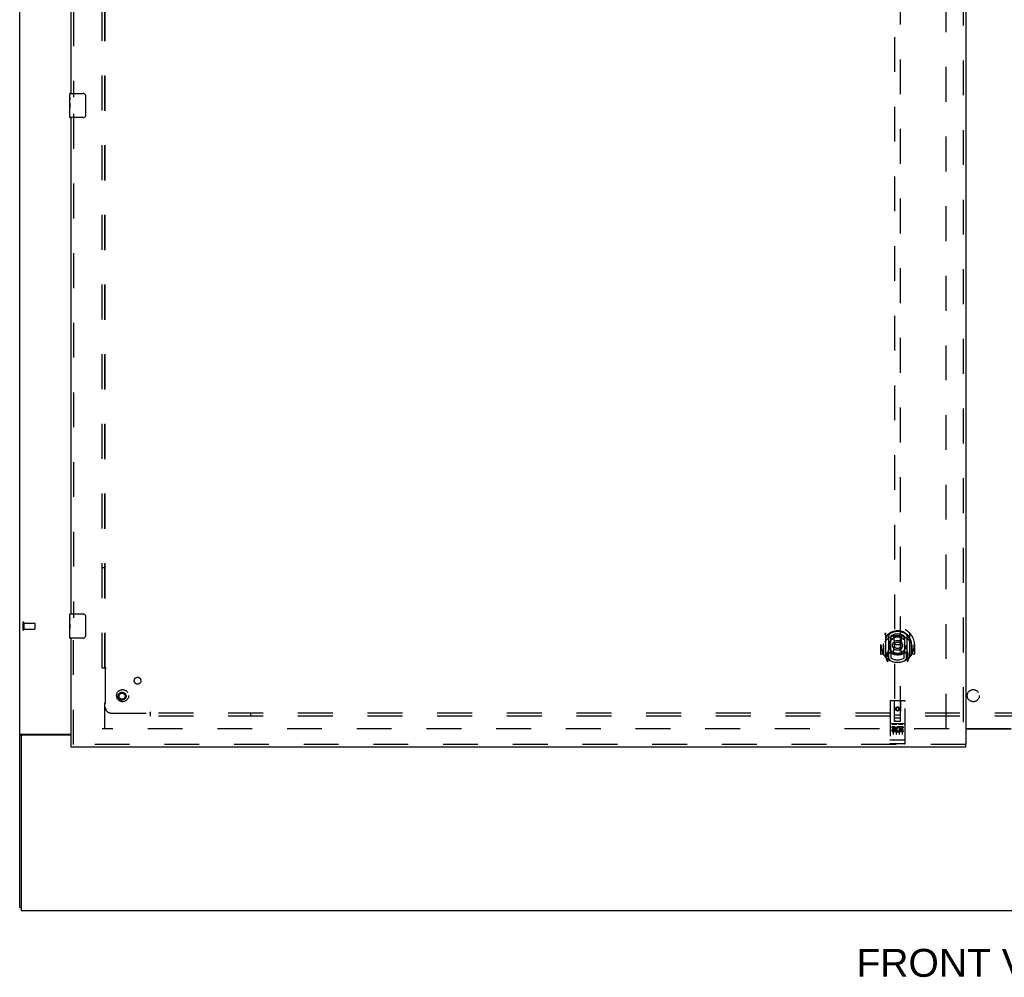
# Model space of a CAD drawing. Header units: inches. Extents: x 0 to 262, y 0 to 169.
# Tile 3 of 105: x 45 to 85, y 40 to 79. Entities that reach past the tile are written whole.
import ezdxf

# ---------------------------------------------------------------- set-up
doc = ezdxf.new("R2010")
doc.units = ezdxf.units.IN
doc.header["$LTSCALE"] = 14.384615
doc.header["$MEASUREMENT"] = 0
doc.linetypes.add('HIDDEN', pattern=[0.2, 0.1, -0.1])
doc.layers.get('0').update_dxf_attribs({"linetype": 'CONTINUOUS'})
for name, color, linetype in [('DEFAULT_2', 8, 'HIDDEN'), ('DIMENSIONS', 7, 'CONTINUOUS'), ('LEFTHAND_DOOR_ASSEMBLY', 7, 'CONTINUOUS'), ('SUBPANEL', 7, 'CONTINUOUS')]:
    doc.layers.add(name, color=color, linetype=linetype)
doc.styles.get("Standard").update_dxf_attribs({"font": 'arial.ttf'})

msp = doc.modelspace()

# ---------------------------------------------------------------- linework, layer by layer
at = {"color": 7, "linetype": 'Continuous'}
for p, q in [((44.815, 42.819), (44.815, 126.569)), ((85.753, 50.179), (83.878, 50.179)), ((44.913, 49.937), (44.815, 49.937)), ((44.876, 49.975), (46.94, 49.975)), ((44.878, 49.881), (44.878, 42.694)), ((46.94, 49.944), (44.94, 49.944)), ((44.815, 42.819), (44.878, 42.819)), ((44.878, 42.694), (123.503, 42.694))]:
    msp.add_line(p, q, dxfattribs=at)
at = {"color": 3, "linetype": 'Continuous'}
msp.add_line((83.878, 50.209), (85.753, 50.209), dxfattribs=at)
at = {"color": 7, "linetype": 'Continuous'}
for points in [[(44.854, 49.964), (44.847, 49.961), (44.843, 49.96), (44.839, 49.958), (44.836, 49.957), (44.833, 49.955), (44.83, 49.954), (44.827, 49.952), (44.825, 49.951), (44.822, 49.949), (44.82, 49.947), (44.819, 49.946), (44.818, 49.944), (44.817, 49.943), (44.816, 49.941), (44.816, 49.939), (44.815, 49.937)], [(44.876, 49.975), (44.874, 49.973), (44.872, 49.972), (44.869, 49.97), (44.866, 49.969), (44.862, 49.967), (44.858, 49.966), (44.854, 49.964)]]:
    msp.add_lwpolyline(points, dxfattribs=at)
at = {"color": 3, "linetype": 'Continuous'}
for points in [[(44.957, 49.954), (44.953, 49.951), (44.95, 49.95), (44.948, 49.948), (44.946, 49.947), (44.944, 49.945), (44.943, 49.944)], [(44.971, 49.975), (44.971, 49.973), (44.971, 49.971), (44.971, 49.969), (44.971, 49.967), (44.97, 49.966), (44.969, 49.964), (44.968, 49.962), (44.967, 49.961), (44.965, 49.959), (44.963, 49.958), (44.961, 49.956), (44.959, 49.955), (44.957, 49.954)]]:
    msp.add_lwpolyline(points, dxfattribs=at)
at = {"color": 7, "linetype": 'Continuous'}
msp.add_arc((44.94, 49.881), 0.0625, 90, 180, dxfattribs=at)
at = {"layer": 'DEFAULT_2', "color": 8, "linetype": 'HIDDEN'}
for p, q in [((48.315, 123.194), (48.315, 50.194)), ((83.065, 50.209), (83.065, 123.179)), ((44.94, 54.586), (44.94, 54.302)), ((44.983, 54.586), (44.983, 54.302)), ((44.983, 54.568), (45.43, 54.568)), ((45.44, 54.558), (45.44, 54.33)), ((44.983, 54.32), (45.43, 54.32)), ((83.19, 50.194), (48.222, 50.194))]:
    msp.add_line(p, q, dxfattribs=at)
for centre, radius, start, end in [((44.962, 54.586), 0.0215, 0, 180), ((45.43, 54.558), 0.01, 0, 90), ((44.962, 54.302), 0.0215, 180, 360), ((45.43, 54.33), 0.01, 270, 360)]:
    msp.add_arc(centre, radius, start, end, dxfattribs=at)
at = {"layer": 'LEFTHAND_DOOR_ASSEMBLY', "color": 8, "linetype": 'HIDDEN'}
for p, q in [((83.774, 123.84), (83.774, 49.548)), ((47.044, 97.099), (47.044, 76.289)), ((80.94, 84.523), (80.94, 50.521)), ((81.19, 50.521), (81.19, 84.523)), ((47.044, 75.599), (47.044, 54.789)), ((47.044, 49.548), (47.044, 54.099)), ((80.565, 54.149), (80.565, 53.181)), ((80.683, 54.095), (80.683, 53.079)), ((81.448, 54.095), (81.448, 53.079)), ((81.565, 53.181), (81.565, 54.149)), ((80.49, 53.712), (80.491, 53.715)), ((80.49, 53.254), (80.49, 53.712)), ((80.69, 54.07), (80.69, 53.067)), ((80.783, 53.347), (80.783, 53.978)), ((80.79, 54.031), (80.79, 53.928)), ((80.903, 54.005), (80.933, 53.665)), ((81.228, 54.005), (81.198, 53.665)), ((81.34, 53.928), (81.34, 54.031)), ((81.348, 53.978), (81.348, 53.347)), ((81.44, 54.07), (81.44, 53.067)), ((81.64, 53.712), (81.64, 53.715)), ((81.64, 53.254), (81.64, 53.712)), ((80.38, 53.665), (80.365, 53.665)), ((80.365, 53.665), (80.365, 53.292)), ((80.483, 53.277), (80.38, 53.277)), ((80.483, 53.665), (80.498, 53.665)), ((80.483, 53.665), (80.483, 53.277)), ((80.483, 53.277), (80.491, 53.292)), ((80.683, 53.336), (80.623, 53.336)), ((80.623, 53.336), (80.623, 53.186)), ((80.693, 53.299), (80.693, 53.092)), ((80.783, 53.337), (80.71, 53.337)), ((80.779, 53.319), (80.713, 53.319)), ((80.79, 53.367), (80.79, 53.114)), ((80.902, 53.321), (80.933, 53.665)), ((81.198, 53.665), (80.933, 53.665)), ((81.229, 53.321), (81.198, 53.665)), ((81.34, 53.114), (81.34, 53.367)), ((81.42, 53.337), (81.348, 53.337)), ((81.418, 53.319), (81.352, 53.319)), ((81.438, 53.092), (81.438, 53.299)), ((81.508, 53.336), (81.448, 53.336)), ((81.508, 53.186), (81.508, 53.336)), ((81.648, 53.665), (81.633, 53.665)), ((81.64, 53.292), (81.648, 53.277)), ((81.648, 53.665), (81.648, 53.277)), ((81.75, 53.277), (81.648, 53.277)), ((81.765, 53.665), (81.75, 53.665)), ((81.765, 53.665), (81.765, 53.292)), ((80.57, 53.171), (80.64, 52.995)), ((80.623, 53.186), (80.69, 53.186)), ((80.661, 53.24), (80.631, 53.194)), ((80.661, 53.076), (80.666, 53.072)), ((80.669, 52.998), (80.683, 53.079)), ((80.76, 53.017), (80.69, 53.126)), ((81.44, 53.126), (81.37, 53.017)), ((81.44, 53.186), (81.508, 53.186)), ((81.448, 53.079), (81.462, 52.998)), ((81.469, 53.075), (81.469, 53.076)), ((81.469, 53.075), (81.469, 53.076)), ((81.469, 53.075), (81.469, 53.075)), ((81.5, 53.194), (81.47, 53.24)), ((81.491, 52.995), (81.561, 53.171)), ((80.753, 51.331), (80.753, 49.606)), ((81.348, 51.361), (80.783, 51.361)), ((80.939, 50.521), (80.935, 51.331)), ((81.192, 50.521), (81.195, 51.331)), ((81.378, 49.606), (81.378, 51.331)), ((81.065, 51.094), (81.003, 51.058)), ((81.003, 51.058), (81.013, 51.052)), ((81.003, 51.058), (81.003, 50.985)), ((81.003, 50.985), (81.013, 50.991)), ((81.003, 50.985), (81.065, 50.949)), ((81.065, 51.082), (81.013, 51.052)), ((81.013, 51.052), (81.013, 50.991)), ((81.013, 50.991), (81.065, 50.961)), ((81.128, 51.058), (81.065, 51.094)), ((81.065, 51.094), (81.065, 51.082)), ((81.118, 51.052), (81.065, 51.082)), ((81.065, 50.961), (81.118, 50.991)), ((81.065, 50.949), (81.128, 50.985)), ((81.065, 50.949), (81.065, 50.961)), ((81.128, 51.058), (81.118, 51.052)), ((81.118, 50.991), (81.118, 51.052)), ((81.128, 50.985), (81.118, 50.991)), ((81.128, 50.985), (81.128, 51.058)), ((80.938, 50.771), (81.193, 50.771)), ((80.939, 50.521), (80.94, 50.521)), ((80.94, 50.521), (81.19, 50.521)), ((81.15, 50.646), (80.98, 50.646)), ((81.19, 50.521), (81.192, 50.521)), ((81.348, 50.404), (80.783, 50.404)), ((80.921, 50.282), (80.829, 50.282)), ((80.829, 50.282), (80.829, 50.24)), ((80.921, 50.24), (80.829, 50.24)), ((80.854, 50.388), (81.026, 50.388)), ((80.878, 50.273), (80.878, 49.967)), ((80.925, 50.196), (80.879, 50.196)), ((80.985, 50.111), (80.892, 50.111)), ((80.985, 50.069), (80.892, 50.069)), ((80.921, 50.155), (80.893, 50.155)), ((80.985, 50.111), (80.985, 50.069)), ((81.003, 50.273), (81.003, 49.967)), ((81.104, 50.388), (81.276, 50.388)), ((81.117, 50.117), (81.134, 50.078)), ((81.128, 50.273), (81.128, 49.967)), ((81.141, 50.247), (81.128, 50.228)), ((81.138, 50.272), (81.141, 50.27)), ((81.297, 50.282), (81.141, 50.282)), ((81.141, 50.282), (81.141, 50.27)), ((81.141, 50.247), (81.141, 50.069)), ((81.297, 50.069), (81.141, 50.069)), ((81.297, 50.24), (81.184, 50.24)), ((81.184, 50.24), (81.184, 50.196)), ((81.276, 50.196), (81.184, 50.196)), ((81.276, 50.154), (81.184, 50.154)), ((81.184, 50.154), (81.184, 50.111)), ((81.297, 50.111), (81.184, 50.111)), ((81.253, 50.273), (81.253, 49.967)), ((81.276, 50.196), (81.276, 50.154)), ((81.297, 50.282), (81.297, 50.24)), ((81.297, 50.111), (81.297, 50.069)), ((80.771, 49.735), (80.77, 49.735)), ((80.772, 49.735), (80.771, 49.735)), ((80.771, 49.735), (80.771, 49.735)), ((80.773, 49.735), (80.772, 49.735)), ((80.774, 49.735), (80.773, 49.735)), ((80.775, 49.735), (80.774, 49.735)), ((80.775, 49.734), (80.775, 49.735)), ((80.776, 49.734), (80.775, 49.734)), ((80.777, 49.734), (80.776, 49.734)), ((80.778, 49.734), (80.777, 49.734)), ((80.779, 49.734), (80.778, 49.734)), ((80.78, 49.734), (80.779, 49.734)), ((80.781, 49.734), (80.78, 49.734)), ((80.78, 49.734), (80.78, 49.734)), ((80.782, 49.734), (80.781, 49.734)), ((80.783, 49.734), (80.782, 49.734)), ((81.348, 49.734), (80.783, 49.734)), ((81.348, 49.734), (81.349, 49.734)), ((81.349, 49.734), (81.35, 49.734)), ((81.35, 49.734), (81.351, 49.734)), ((81.351, 49.734), (81.352, 49.734)), ((81.352, 49.734), (81.353, 49.734)), ((81.353, 49.734), (81.354, 49.734)), ((81.353, 49.734), (81.353, 49.734)), ((81.354, 49.734), (81.355, 49.734)), ((81.355, 49.734), (81.356, 49.734)), ((81.356, 49.734), (81.357, 49.735)), ((81.357, 49.735), (81.358, 49.735)), ((81.357, 49.735), (81.357, 49.735)), ((81.358, 49.735), (81.359, 49.735)), ((81.359, 49.735), (81.36, 49.735)), ((81.36, 49.735), (81.361, 49.735)), ((81.361, 49.735), (81.362, 49.735)), ((81.361, 49.735), (81.361, 49.735)), ((83.878, 49.548), (46.94, 49.548)), ((81.348, 49.576), (80.783, 49.576))]:
    msp.add_line(p, q, dxfattribs=at)
at = {"layer": 'LEFTHAND_DOOR_ASSEMBLY', "color": 3, "linetype": 'Continuous'}
for p, q in [((83.878, 123.84), (83.878, 49.548)), ((46.94, 76.444), (46.94, 96.944)), ((46.94, 54.944), (46.94, 75.444)), ((46.94, 49.548), (46.94, 53.944)), ((83.878, 49.444), (46.94, 49.444))]:
    msp.add_line(p, q, dxfattribs=at)
at = {"layer": 'LEFTHAND_DOOR_ASSEMBLY', "color": 7, "linetype": 'Continuous'}
for p, q in [((46.895, 76.444), (47.435, 76.444)), ((46.88, 76.283), (46.88, 76.429)), ((46.88, 76.025), (46.88, 76.282)), ((46.886, 76.227), (46.88, 76.227)), ((46.88, 76.059), (46.887, 76.059)), ((46.887, 76.059), (46.887, 76.195)), ((47.535, 76.344), (47.535, 75.544)), ((46.88, 75.459), (46.88, 76.023)), ((46.882, 75.996), (46.88, 75.996)), ((46.88, 75.864), (46.886, 75.864)), ((46.88, 75.828), (46.887, 75.828)), ((46.88, 75.765), (46.887, 75.765)), ((46.887, 75.598), (46.887, 75.828)), ((46.88, 75.598), (46.887, 75.598)), ((47.435, 75.444), (46.895, 75.444)), ((46.88, 54.783), (46.88, 54.929)), ((46.895, 54.944), (47.435, 54.944)), ((46.88, 54.525), (46.88, 54.782)), ((46.886, 54.727), (46.88, 54.727)), ((46.88, 54.559), (46.887, 54.559)), ((46.88, 53.959), (46.88, 54.523)), ((46.882, 54.496), (46.88, 54.496)), ((46.887, 54.559), (46.887, 54.695)), ((47.535, 54.844), (47.535, 54.044)), ((46.88, 54.364), (46.886, 54.364)), ((46.88, 54.328), (46.887, 54.328)), ((46.88, 54.265), (46.887, 54.265)), ((46.88, 54.098), (46.887, 54.098)), ((46.887, 54.098), (46.887, 54.328)), ((47.435, 53.944), (46.895, 53.944)), ((46.94, 49.444), (46.94, 49.548)), ((83.878, 49.444), (83.878, 49.548))]:
    msp.add_line(p, q, dxfattribs=at)
for points in [[(46.88, 76.283), (46.881, 76.279), (46.881, 76.275), (46.882, 76.269), (46.883, 76.256)], [(46.883, 76.256), (46.884, 76.249), (46.885, 76.24), (46.886, 76.232)], [(46.886, 76.232), (46.886, 76.223), (46.887, 76.214), (46.887, 76.205), (46.887, 76.195)], [(47.529, 76.38), (47.531, 76.374), (47.532, 76.368), (47.534, 76.362), (47.535, 76.356), (47.535, 76.35), (47.535, 76.344)], [(46.88, 76.025), (46.881, 76.017), (46.881, 76.008), (46.882, 75.998)], [(46.882, 75.998), (46.885, 75.964), (46.886, 75.952), (46.886, 75.94), (46.887, 75.927), (46.887, 75.915), (46.887, 75.902), (46.887, 75.889), (46.887, 75.876), (46.886, 75.864), (46.886, 75.851), (46.885, 75.839)], [(47.535, 75.544), (47.535, 75.537), (47.535, 75.531), (47.534, 75.525), (47.532, 75.519), (47.531, 75.513), (47.529, 75.508)], [(46.88, 54.783), (46.881, 54.779), (46.881, 54.775), (46.882, 54.769), (46.883, 54.756)], [(46.88, 54.525), (46.881, 54.517), (46.881, 54.508), (46.882, 54.498)], [(46.882, 54.498), (46.885, 54.464), (46.886, 54.452), (46.886, 54.44), (46.887, 54.427), (46.887, 54.415), (46.887, 54.402), (46.887, 54.389), (46.887, 54.376), (46.886, 54.364), (46.886, 54.351), (46.885, 54.339)], [(46.883, 54.756), (46.884, 54.749), (46.885, 54.74), (46.886, 54.732)], [(46.886, 54.732), (46.886, 54.723), (46.887, 54.714), (46.887, 54.705), (46.887, 54.695)], [(47.529, 54.88), (47.531, 54.874), (47.532, 54.868), (47.534, 54.862), (47.535, 54.856), (47.535, 54.85), (47.535, 54.844)], [(47.535, 54.044), (47.535, 54.037), (47.535, 54.031), (47.534, 54.025), (47.532, 54.019), (47.531, 54.013), (47.529, 54.008)]]:
    msp.add_lwpolyline(points, dxfattribs=at)
at = {"layer": 'LEFTHAND_DOOR_ASSEMBLY', "color": 8, "linetype": 'HIDDEN'}
for points in [[(80.52, 54.104), (80.521, 54.105), (80.521, 54.106), (80.522, 54.107), (80.523, 54.107), (80.524, 54.108), (80.524, 54.109), (80.525, 54.11), (80.526, 54.11), (80.527, 54.111), (80.527, 54.112), (80.528, 54.113), (80.529, 54.113), (80.53, 54.114), (80.53, 54.115), (80.531, 54.116), (80.532, 54.116), (80.533, 54.117), (80.534, 54.117), (80.535, 54.118), (80.535, 54.119), (80.536, 54.119), (80.537, 54.12), (80.538, 54.12), (80.539, 54.121), (80.54, 54.122), (80.541, 54.122), (80.541, 54.123), (80.542, 54.123), (80.543, 54.124), (80.544, 54.124), (80.545, 54.125), (80.546, 54.125), (80.547, 54.125), (80.548, 54.126)], [(81.583, 54.126), (81.584, 54.125), (81.585, 54.125), (81.586, 54.125), (81.587, 54.124), (81.588, 54.124), (81.589, 54.123), (81.589, 54.123), (81.59, 54.122), (81.591, 54.122), (81.592, 54.121), (81.593, 54.12), (81.594, 54.12), (81.595, 54.119), (81.596, 54.119), (81.596, 54.118), (81.597, 54.117), (81.598, 54.117), (81.599, 54.116), (81.6, 54.116), (81.6, 54.115), (81.601, 54.114), (81.602, 54.113), (81.603, 54.113), (81.604, 54.112), (81.604, 54.111), (81.605, 54.11), (81.606, 54.11), (81.607, 54.109), (81.607, 54.108), (81.608, 54.107), (81.609, 54.107), (81.609, 54.106), (81.61, 54.105), (81.611, 54.104)], [(80.611, 53.88), (80.61, 53.879), (80.608, 53.878), (80.607, 53.876), (80.605, 53.875), (80.603, 53.873), (80.602, 53.872), (80.6, 53.87), (80.598, 53.868), (80.596, 53.866), (80.595, 53.865), (80.593, 53.863), (80.591, 53.861), (80.589, 53.858), (80.587, 53.856), (80.585, 53.854), (80.583, 53.852), (80.581, 53.849), (80.579, 53.847), (80.577, 53.844), (80.575, 53.841), (80.573, 53.838), (80.57, 53.835), (80.568, 53.832), (80.566, 53.829), (80.563, 53.826), (80.561, 53.822), (80.558, 53.819), (80.556, 53.815), (80.553, 53.811), (80.55, 53.807), (80.548, 53.803), (80.545, 53.798), (80.542, 53.794), (80.539, 53.789), (80.536, 53.784), (80.533, 53.779)], [(80.878, 54.022), (80.883, 54.024), (80.888, 54.025), (80.894, 54.026), (80.899, 54.028), (80.905, 54.029), (80.91, 54.03), (80.916, 54.031), (80.921, 54.033), (80.926, 54.034), (80.932, 54.035), (80.937, 54.036), (80.943, 54.037), (80.948, 54.038), (80.954, 54.039), (80.96, 54.04), (80.965, 54.04), (80.971, 54.041), (80.976, 54.042), (80.982, 54.043), (80.987, 54.043), (80.993, 54.044), (80.998, 54.045), (81.004, 54.045), (81.01, 54.045), (81.015, 54.046), (81.021, 54.046), (81.026, 54.047), (81.032, 54.047), (81.037, 54.047), (81.043, 54.047), (81.049, 54.048), (81.054, 54.048), (81.06, 54.048), (81.065, 54.048), (81.071, 54.048), (81.077, 54.048), (81.082, 54.048), (81.088, 54.047), (81.093, 54.047), (81.099, 54.047), (81.105, 54.047), (81.11, 54.046), (81.116, 54.046), (81.121, 54.045), (81.127, 54.045), (81.133, 54.045), (81.138, 54.044), (81.144, 54.043), (81.149, 54.043), (81.155, 54.042), (81.16, 54.041), (81.166, 54.04), (81.171, 54.04), (81.177, 54.039), (81.182, 54.038), (81.188, 54.037), (81.193, 54.036), (81.199, 54.035), (81.204, 54.034), (81.21, 54.033), (81.215, 54.031), (81.221, 54.03), (81.226, 54.029), (81.232, 54.028), (81.237, 54.026), (81.243, 54.025), (81.248, 54.024), (81.253, 54.022)], [(81.598, 53.779), (81.595, 53.784), (81.592, 53.789), (81.589, 53.794), (81.586, 53.798), (81.583, 53.803), (81.58, 53.807), (81.578, 53.811), (81.575, 53.815), (81.573, 53.819), (81.57, 53.822), (81.568, 53.826), (81.565, 53.829), (81.563, 53.832), (81.561, 53.835), (81.558, 53.838), (81.556, 53.841), (81.554, 53.844), (81.552, 53.847), (81.55, 53.849), (81.548, 53.852), (81.546, 53.854), (81.544, 53.856), (81.542, 53.858), (81.54, 53.861), (81.538, 53.863), (81.536, 53.865), (81.534, 53.866), (81.533, 53.868), (81.531, 53.87), (81.529, 53.872), (81.528, 53.873), (81.526, 53.875), (81.524, 53.876), (81.523, 53.878), (81.521, 53.879), (81.52, 53.88)], [(80.548, 53.205), (80.547, 53.205), (80.546, 53.205), (80.545, 53.206), (80.544, 53.206), (80.543, 53.207), (80.542, 53.207), (80.541, 53.208), (80.541, 53.208), (80.54, 53.209), (80.539, 53.209), (80.538, 53.21), (80.537, 53.211), (80.536, 53.211), (80.535, 53.212), (80.535, 53.212), (80.534, 53.213), (80.533, 53.214), (80.532, 53.214), (80.531, 53.215), (80.53, 53.216), (80.53, 53.216), (80.529, 53.217), (80.528, 53.218), (80.527, 53.218), (80.527, 53.219), (80.526, 53.22), (80.525, 53.221), (80.524, 53.222), (80.524, 53.222), (80.523, 53.223), (80.522, 53.224), (80.521, 53.225), (80.521, 53.226), (80.52, 53.226)], [(81.611, 53.226), (81.61, 53.226), (81.609, 53.225), (81.609, 53.224), (81.608, 53.223), (81.607, 53.222), (81.607, 53.222), (81.606, 53.221), (81.605, 53.22), (81.604, 53.219), (81.604, 53.218), (81.603, 53.218), (81.602, 53.217), (81.601, 53.216), (81.6, 53.216), (81.6, 53.215), (81.599, 53.214), (81.598, 53.214), (81.597, 53.213), (81.596, 53.212), (81.596, 53.212), (81.595, 53.211), (81.594, 53.211), (81.593, 53.21), (81.592, 53.209), (81.591, 53.209), (81.59, 53.208), (81.589, 53.208), (81.589, 53.207), (81.588, 53.207), (81.587, 53.206), (81.586, 53.206), (81.585, 53.205), (81.584, 53.205), (81.583, 53.205)], [(80.848, 50.387), (80.848, 50.387), (80.848, 50.387), (80.848, 50.387), (80.848, 50.387), (80.848, 50.387), (80.848, 50.387), (80.849, 50.387), (80.849, 50.387), (80.849, 50.387), (80.849, 50.387), (80.849, 50.387), (80.849, 50.388), (80.849, 50.388), (80.849, 50.388), (80.849, 50.388), (80.85, 50.388), (80.85, 50.388), (80.85, 50.388), (80.85, 50.388), (80.85, 50.388), (80.85, 50.388), (80.85, 50.388), (80.85, 50.388), (80.851, 50.388), (80.851, 50.388), (80.851, 50.388), (80.851, 50.388), (80.851, 50.388), (80.851, 50.388), (80.852, 50.388), (80.852, 50.388), (80.852, 50.388), (80.852, 50.388), (80.852, 50.388), (80.852, 50.388), (80.853, 50.388), (80.853, 50.388), (80.853, 50.388), (80.853, 50.388), (80.853, 50.388), (80.854, 50.388), (80.854, 50.388), (80.854, 50.388), (80.854, 50.388), (80.854, 50.388)], [(81.026, 50.388), (81.027, 50.388), (81.027, 50.388), (81.027, 50.388), (81.027, 50.388), (81.027, 50.388), (81.028, 50.388), (81.028, 50.388), (81.028, 50.388), (81.028, 50.388), (81.028, 50.388), (81.029, 50.388), (81.029, 50.388), (81.029, 50.388), (81.029, 50.388), (81.029, 50.388), (81.029, 50.388), (81.03, 50.388), (81.03, 50.388), (81.03, 50.388), (81.03, 50.388), (81.03, 50.388), (81.03, 50.388), (81.03, 50.388), (81.031, 50.388), (81.031, 50.388), (81.031, 50.388), (81.031, 50.388), (81.031, 50.388), (81.031, 50.388), (81.031, 50.388), (81.031, 50.388), (81.032, 50.388), (81.032, 50.388), (81.032, 50.388), (81.032, 50.387), (81.032, 50.387), (81.032, 50.387), (81.032, 50.387), (81.032, 50.387), (81.032, 50.387), (81.033, 50.387), (81.033, 50.387), (81.033, 50.387), (81.033, 50.387), (81.033, 50.387), (81.033, 50.387)], [(81.098, 50.387), (81.098, 50.387), (81.098, 50.387), (81.098, 50.387), (81.098, 50.387), (81.098, 50.387), (81.099, 50.387), (81.099, 50.387), (81.099, 50.387), (81.099, 50.387), (81.099, 50.387), (81.099, 50.387), (81.099, 50.388), (81.099, 50.388), (81.099, 50.388), (81.099, 50.388), (81.1, 50.388), (81.1, 50.388), (81.1, 50.388), (81.1, 50.388), (81.1, 50.388), (81.1, 50.388), (81.1, 50.388), (81.1, 50.388), (81.101, 50.388), (81.101, 50.388), (81.101, 50.388), (81.101, 50.388), (81.101, 50.388), (81.101, 50.388), (81.102, 50.388), (81.102, 50.388), (81.102, 50.388), (81.102, 50.388), (81.102, 50.388), (81.102, 50.388), (81.103, 50.388), (81.103, 50.388), (81.103, 50.388), (81.103, 50.388), (81.103, 50.388), (81.104, 50.388), (81.104, 50.388), (81.104, 50.388), (81.104, 50.388), (81.104, 50.388)], [(81.276, 50.388), (81.277, 50.388), (81.277, 50.388), (81.277, 50.388), (81.277, 50.388), (81.277, 50.388), (81.278, 50.388), (81.278, 50.388), (81.278, 50.388), (81.278, 50.388), (81.278, 50.388), (81.279, 50.388), (81.279, 50.388), (81.279, 50.388), (81.279, 50.388), (81.279, 50.388), (81.279, 50.388), (81.28, 50.388), (81.28, 50.388), (81.28, 50.388), (81.28, 50.388), (81.28, 50.388), (81.28, 50.388), (81.28, 50.388), (81.281, 50.388), (81.281, 50.388), (81.281, 50.388), (81.281, 50.388), (81.281, 50.388), (81.281, 50.388), (81.281, 50.388), (81.281, 50.388), (81.282, 50.388), (81.282, 50.388), (81.282, 50.388), (81.282, 50.387), (81.282, 50.387), (81.282, 50.387), (81.282, 50.387), (81.282, 50.387), (81.282, 50.387), (81.283, 50.387), (81.283, 50.387), (81.283, 50.387), (81.283, 50.387), (81.283, 50.387), (81.283, 50.387)], [(80.77, 49.735), (80.769, 49.735), (80.769, 49.735), (80.768, 49.735), (80.768, 49.735), (80.768, 49.735), (80.767, 49.735), (80.767, 49.735), (80.767, 49.735), (80.766, 49.735), (80.766, 49.736), (80.766, 49.736), (80.765, 49.736), (80.765, 49.736), (80.765, 49.736), (80.764, 49.736), (80.764, 49.736), (80.764, 49.736), (80.763, 49.736), (80.763, 49.736), (80.763, 49.736), (80.762, 49.736), (80.762, 49.736), (80.762, 49.736), (80.761, 49.736), (80.761, 49.737), (80.761, 49.737), (80.761, 49.737), (80.76, 49.737), (80.76, 49.737), (80.76, 49.737), (80.76, 49.737), (80.759, 49.737), (80.759, 49.737), (80.759, 49.737), (80.758, 49.737), (80.758, 49.737), (80.758, 49.738), (80.758, 49.738), (80.758, 49.738), (80.757, 49.738), (80.757, 49.738), (80.757, 49.738), (80.757, 49.738), (80.756, 49.738), (80.756, 49.738), (80.756, 49.738), (80.756, 49.738), (80.756, 49.739), (80.756, 49.739), (80.755, 49.739), (80.755, 49.739), (80.755, 49.739), (80.755, 49.739), (80.755, 49.739), (80.755, 49.739), (80.755, 49.739), (80.754, 49.739), (80.754, 49.74), (80.754, 49.74), (80.754, 49.74), (80.754, 49.74), (80.754, 49.74), (80.754, 49.74), (80.754, 49.74), (80.754, 49.74), (80.753, 49.74), (80.753, 49.74), (80.753, 49.741), (80.753, 49.741), (80.753, 49.741), (80.753, 49.741), (80.753, 49.741), (80.753, 49.741), (80.753, 49.741), (80.753, 49.741), (80.753, 49.741), (80.753, 49.741), (80.753, 49.742), (80.753, 49.742)], [(81.362, 49.735), (81.362, 49.735), (81.363, 49.735), (81.363, 49.735), (81.364, 49.735), (81.364, 49.735), (81.364, 49.735), (81.365, 49.735), (81.365, 49.736), (81.365, 49.736), (81.366, 49.736), (81.366, 49.736), (81.366, 49.736), (81.367, 49.736), (81.367, 49.736), (81.367, 49.736), (81.368, 49.736), (81.368, 49.736), (81.368, 49.736), (81.369, 49.736), (81.369, 49.736), (81.369, 49.736), (81.369, 49.736), (81.37, 49.737), (81.37, 49.737), (81.37, 49.737), (81.371, 49.737), (81.371, 49.737), (81.371, 49.737), (81.371, 49.737), (81.372, 49.737), (81.372, 49.737), (81.372, 49.737), (81.372, 49.737), (81.373, 49.737), (81.373, 49.738), (81.373, 49.738), (81.373, 49.738), (81.374, 49.738), (81.374, 49.738), (81.374, 49.738), (81.374, 49.738), (81.374, 49.738), (81.375, 49.738), (81.375, 49.738), (81.375, 49.738), (81.375, 49.739), (81.375, 49.739), (81.376, 49.739), (81.376, 49.739), (81.376, 49.739), (81.376, 49.739), (81.376, 49.739), (81.376, 49.739), (81.376, 49.739), (81.377, 49.739), (81.377, 49.74), (81.377, 49.74), (81.377, 49.74), (81.377, 49.74), (81.377, 49.74), (81.377, 49.74), (81.377, 49.74), (81.377, 49.74), (81.377, 49.74), (81.378, 49.74), (81.378, 49.741), (81.378, 49.741), (81.378, 49.741), (81.378, 49.741), (81.378, 49.741), (81.378, 49.741), (81.378, 49.741), (81.378, 49.741), (81.378, 49.741), (81.378, 49.741), (81.378, 49.742), (81.378, 49.742)]]:
    msp.add_lwpolyline(points, dxfattribs=at)
for centre, radius in [((81.065, 53.647), 0.35), ((81.065, 53.647), 0.335), ((81.065, 53.647), 0.205), ((81.065, 53.647), 0.133), ((49.044, 51.548), 0.164), ((49.044, 51.548), 0.124), ((81.065, 51.021), 0.085), ((81.065, 51.021), 0.0845)]:
    msp.add_circle(centre, radius, dxfattribs=at)
at = {"layer": 'LEFTHAND_DOOR_ASSEMBLY', "color": 7, "linetype": 'Continuous'}
for centre, radius, start, end in [((46.895, 76.429), 0.015, 90, 180), ((47.435, 76.344), 0.1, 21.1999, 90), ((46.895, 75.459), 0.015, 180, 270), ((47.435, 75.544), 0.1, 270, 338.7946), ((46.895, 54.929), 0.015, 90, 180), ((47.435, 54.844), 0.1, 21.1999, 90), ((46.895, 53.959), 0.015, 180, 270), ((47.435, 54.044), 0.1, 270, 338.7946)]:
    msp.add_arc(centre, radius, start, end, dxfattribs=at)
at = {"layer": 'LEFTHAND_DOOR_ASSEMBLY', "color": 8, "linetype": 'HIDDEN'}
for centre, radius, start, end in [((81.065, 53.665), 0.7, 305.5126, 234.4874), ((81.065, 53.663), 0.583, 0.2464, 179.7536), ((81.065, 53.637), 0.58, 7.6622, 172.3378), ((80.58, 54.149), 0.015, 135.0748, 180), ((80.698, 54.095), 0.015, 130.3587, 180), ((80.71, 54.07), 0.02, 129.3378, 179.9984), ((81.065, 53.637), 0.48, 55.0461, 124.9539), ((81.42, 54.07), 0.02, 0, 50.6594), ((81.433, 54.095), 0.015, 0, 49.6413), ((81.55, 54.149), 0.015, 0, 44.9252), ((80.51, 53.712), 0.02, 172.3378, 180), ((81.065, 53.348), 0.7, 49.529, 130.471), ((80.798, 53.978), 0.015, 112.9863, 180), ((80.82, 53.928), 0.03, 180, 311.1261), ((81.065, 53.647), 0.343, 48.8739, 131.1261), ((80.883, 54.003), 0.02, 5.0796, 105.5752), ((81.248, 54.003), 0.02, 74.4248, 174.9204), ((81.31, 53.928), 0.03, 228.8739, 360), ((81.333, 53.978), 0.015, 0, 67.0137), ((81.62, 53.712), 0.02, 0, 7.6622), ((80.38, 53.292), 0.015, 180, 270), ((81.065, 53.665), 0.685, 180, 213.0115), ((81.065, 53.978), 0.7, 233.2319, 306.7681), ((80.502, 53.341), 0.188, 327.3208, 360), ((80.71, 53.317), 0.02, 90, 180), ((80.713, 53.299), 0.02, 90, 180), ((80.779, 53.299), 0.02, 66.536, 90), ((80.798, 53.347), 0.015, 180, 247.0137), ((81.065, 53.96), 0.7, 246.536, 293.464), ((80.82, 53.367), 0.03, 48.8739, 180), ((81.065, 53.647), 0.343, 228.8739, 311.1261), ((80.882, 53.323), 0.02, 254.3869, 354.9204), ((81.248, 53.323), 0.02, 185.0796, 285.6131), ((81.31, 53.367), 0.03, 0, 131.1261), ((81.333, 53.347), 0.015, 292.9863, 360), ((81.352, 53.299), 0.02, 90, 113.464), ((81.418, 53.299), 0.02, 0, 90), ((81.42, 53.317), 0.02, 0, 90), ((81.628, 53.341), 0.188, 180, 212.6792), ((81.065, 53.665), 0.685, 326.9885, 360), ((81.75, 53.292), 0.015, 270, 360), ((80.51, 53.254), 0.02, 180, 215.2961), ((81.065, 53.647), 0.7, 215.2961, 324.7039), ((80.58, 53.181), 0.015, 180, 224.9252), ((80.635, 53.191), 0.005, 147.3208, 270), ((80.654, 53.001), 0.015, 201.8041, 350), ((80.67, 53.112), 0.02, 234.4874, 360), ((80.673, 53.092), 0.02, 234.7457, 360), ((80.71, 53.067), 0.02, 180, 238.5295), ((81.065, 53.647), 0.6, 242.7204, 297.2796), ((81.42, 53.067), 0.02, 301.4688, 359.9992), ((81.458, 53.092), 0.02, 180, 305.2543), ((81.46, 53.112), 0.02, 180, 305.5126), ((81.477, 53.001), 0.015, 190, 338.1959), ((81.495, 53.191), 0.005, 270, 32.6792), ((81.55, 53.181), 0.015, 315.0748, 360), ((81.62, 53.254), 0.02, 324.7039, 360), ((80.783, 51.331), 0.03, 90, 180), ((80.905, 51.331), 0.03, 0, 90), ((81.225, 51.331), 0.03, 90, 180), ((81.348, 51.331), 0.03, 0, 90), ((80.783, 50.434), 0.03, 180, 270), ((80.98, 50.606), 0.04, 90, 180), ((80.98, 50.561), 0.04, 180, 270), ((81.15, 50.606), 0.04, 0, 90), ((81.15, 50.561), 0.04, 270, 360), ((81.348, 50.434), 0.03, 270, 360), ((80.892, 50.133), 0.0644, 102.2995, 270.0775), ((80.892, 50.133), 0.0219, 89.9011, 270), ((80.921, 50.219), 0.0635, 270, 90), ((80.921, 50.218), 0.0219, 280.307, 90), ((81.091, 50.176), 0.107, 64.2636, 293.4027), ((81.091, 50.176), 0.0639, 54.8895, 293.4026), ((80.783, 49.606), 0.03, 180, 270), ((81.348, 49.606), 0.03, 270, 360)]:
    msp.add_arc(centre, radius, start, end, dxfattribs=at)
at = {"layer": 'LEFTHAND_DOOR_ASSEMBLY', "color": 7, "linetype": 'Continuous'}
for centre, start_param, end_param in [((47.143, 75.86), 3.141593, 3.321581), ((47.143, 54.36), -3.141593, -2.961605)]:
    msp.add_ellipse(centre, major_axis=(0.263, 0), ratio=0.432808, start_param=start_param, end_param=end_param, dxfattribs=at)
at = {"layer": 'SUBPANEL', "color": 8, "linetype": 'HIDDEN'}
for p, q in [((48.222, 52.725), (48.222, 120.662)), ((48.347, 52.725), (48.347, 120.662)), ((48.347, 56.85), (48.222, 56.85)), ((48.222, 52.725), (48.308, 52.725)), ((48.308, 52.725), (48.388, 52.725)), ((48.328, 52.708), (48.335, 52.701)), ((48.347, 52.69), (48.347, 51.1)), ((48.597, 50.85), (50.186, 50.85)), ((50.222, 50.811), (50.222, 50.891)), ((118.159, 50.85), (50.222, 50.85)), ((54.347, 50.85), (54.347, 50.725)), ((50.222, 50.725), (50.222, 50.811)), ((118.159, 50.725), (50.222, 50.725))]:
    msp.add_line(p, q, dxfattribs=at)
for points in [[(48.308, 52.725), (48.311, 52.723), (48.313, 52.721), (48.315, 52.72), (48.317, 52.718), (48.319, 52.716), (48.321, 52.715), (48.323, 52.713), (48.325, 52.711), (48.326, 52.71), (48.328, 52.708)], [(48.335, 52.701), (48.337, 52.699), (48.339, 52.697), (48.341, 52.695), (48.343, 52.693), (48.345, 52.691), (48.347, 52.69)], [(48.36, 52.699), (48.358, 52.698), (48.355, 52.696), (48.353, 52.694), (48.351, 52.693), (48.349, 52.691), (48.347, 52.69)], [(48.388, 52.725), (48.387, 52.723), (48.386, 52.721), (48.385, 52.719), (48.384, 52.718), (48.383, 52.716), (48.381, 52.714), (48.38, 52.713), (48.378, 52.711), (48.376, 52.709), (48.374, 52.708), (48.372, 52.707), (48.37, 52.705), (48.368, 52.704), (48.365, 52.702), (48.36, 52.699)], [(50.199, 50.869), (50.196, 50.864), (50.194, 50.861), (50.193, 50.859), (50.191, 50.856), (50.19, 50.854), (50.188, 50.852), (50.186, 50.85)], [(50.199, 50.836), (50.197, 50.838), (50.195, 50.84), (50.193, 50.842), (50.191, 50.844), (50.19, 50.846), (50.188, 50.848), (50.186, 50.85)], [(50.222, 50.891), (50.22, 50.89), (50.218, 50.889), (50.216, 50.888), (50.214, 50.887), (50.213, 50.886), (50.211, 50.885), (50.209, 50.883), (50.208, 50.881), (50.206, 50.879), (50.205, 50.878), (50.203, 50.876), (50.202, 50.873), (50.2, 50.871), (50.199, 50.869)], [(50.222, 50.811), (50.22, 50.814), (50.218, 50.816), (50.216, 50.818), (50.215, 50.821), (50.213, 50.823), (50.211, 50.824), (50.21, 50.826), (50.208, 50.828), (50.206, 50.83), (50.205, 50.831), (50.199, 50.836)]]:
    msp.add_lwpolyline(points, dxfattribs=at)
for centre, radius in [((49.684, 52.187), 0.141), ((49.065, 51.569), 0.25), ((84.19, 51.569), 0.25)]:
    msp.add_circle(centre, radius, dxfattribs=at)
msp.add_arc((48.597, 51.1), 0.25, 180, 270, dxfattribs=at)

# ---------------------------------------------------------------- texts
at = {"layer": 'DIMENSIONS', "color": 2, "linetype": 'Continuous', "insert": (84.425, 41.11), "char_height": 1.1538, "width": 10.09723, "attachment_point": 2, "line_spacing_factor": 0.9}
msp.add_mtext('FRONT VIEW', dxfattribs=at)

doc.saveas('drawing.dxf')
